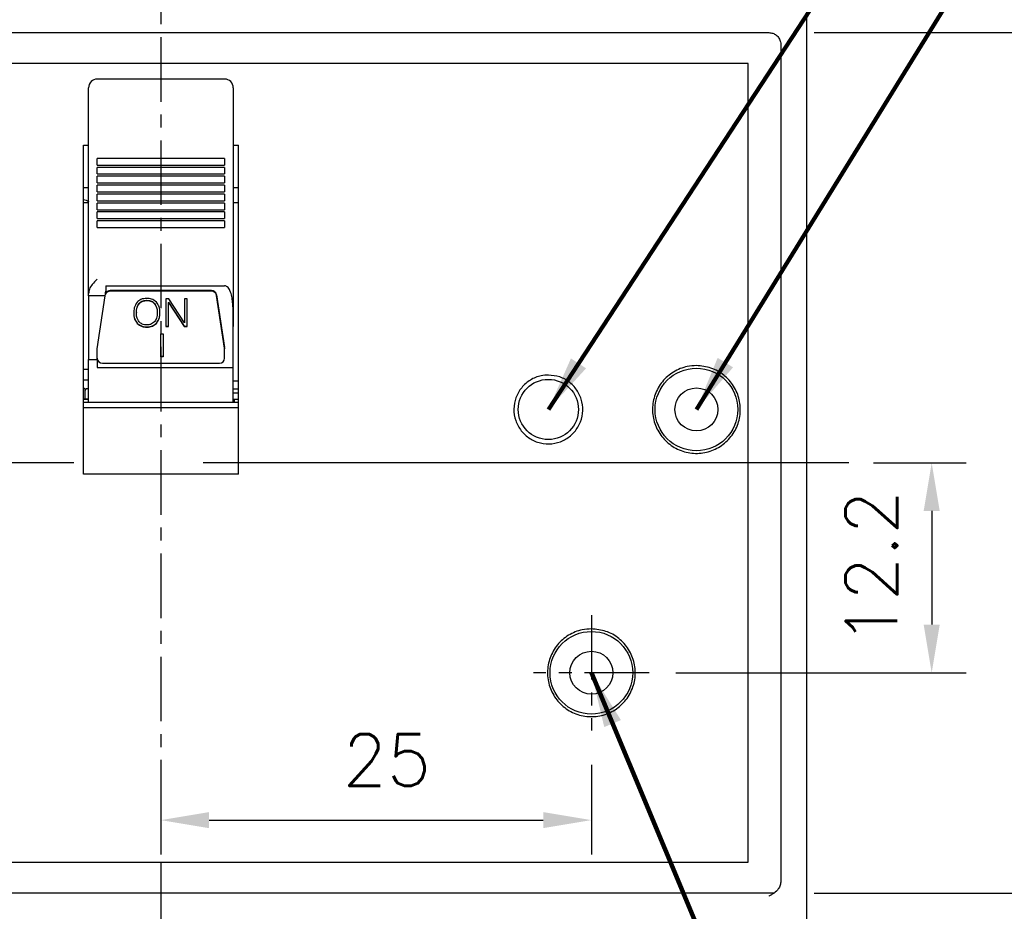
# Model space of a CAD drawing. Extents: x 2148 to 5237, y -907 to 1442.
# Tile 19 of 28: x 4678 to 4735, y 1263 to 1314. Entities that reach past the tile are written whole.
import ezdxf

# ---------------------------------------------------------------- set-up
doc = ezdxf.new("R2010")
doc.units = 0
doc.header["$LTSCALE"] = 3
doc.header["$MEASUREMENT"] = 0
doc.linetypes.add('CENTER', pattern=[2, 1.25, -0.25, 0.25, -0.25])
doc.layers.get('0').update_dxf_attribs({"linetype": 'CONTINUOUS'})
doc.layers.get('Defpoints').update_dxf_attribs({"linetype": 'CONTINUOUS'})
doc.layers.add('cen', color=1, linetype='CENTER')
doc.layers.add('di', color=3, linetype='CONTINUOUS')
doc.styles.add('KIM', font='ROMANS.shx', dxfattribs={"height": 5, "bigfont": 'GSG1.shx'})
doc.styles.get("Standard").update_dxf_attribs({"font": 'romans.shx', "height": 3, "bigfont": 'ghs.shx'})
doc.dimstyles.get("Standard").update_dxf_attribs({"dimtxt": 0.18, "dimasz": 0.18, "dimexe": 0.18, "dimexo": 0.0625, "dimgap": 0.09, "dimtad": 0, "dimtih": 1, "dimtoh": 1, "dimdec": 4, "dimzin": 0, "dimdsep": 46, "dimtxsty": 'Standard', "dimcen": 0.09, "dimadec": 0, "dimazin": 0, "dimtfac": 1, "dimtdec": 4, "dimtofl": 0, "dimtmove": 0, "dimatfit": 3, "dimfxl": 0, "dimtolj": 1, "dimtzin": 0, "dimarcsym": 0})
doc.dimstyles.new('STANDARD$0', dxfattribs={"dimtxt": 5, "dimasz": 5, "dimexe": 1, "dimexo": 2, "dimgap": 2, "dimtad": 1, "dimdec": 4, "dimzin": 12, "dimdsep": 46, "dimtxsty": 'KIM', "dimcen": -1, "dimdle": 0.1, "dimadec": 0, "dimazin": 0, "dimtfac": 1, "dimtdec": 4, "dimtmove": 0, "dimatfit": 3, "dimfxl": 0, "dimtolj": 1, "dimtzin": 0, "dimarcsym": 0})

# ---------------------------------------------------------------- blocks, each defined once
blk = doc.blocks.new('*D131')
at = {"layer": 'Defpoints', "color": 0}
for p in [(4721.884, 1313.737), (4721.884, 1263.737), (4740.705, 1263.737)]:
    blk.add_point(p, dxfattribs=at)
at = {"layer": 'di'}
for p, q in [((4723.884, 1313.737), (4742.705, 1313.737)), ((4740.705, 1310.937), (4740.705, 1266.537)), ((4723.884, 1263.737), (4742.705, 1263.737))]:
    blk.add_line(p, q, dxfattribs=at)
for points in [[(4740.238, 1310.937), (4741.172, 1310.937), (4740.705, 1313.737)], [(4740.238, 1266.537), (4741.172, 1266.537), (4740.705, 1263.737)]]:
    blk.add_solid(points, dxfattribs=at)
at = {"layer": 'di', "insert": (4737.205, 1288.737), "char_height": 3, "attachment_point": 5, "rotation": 90}
blk.add_mtext('\\A1;50', dxfattribs=at)
blk = doc.blocks.new('*D132')
at = {"layer": 'Defpoints', "color": 0}
for p in [(4714.219, 1328.737), (4714.219, 1248.737), (4760.705, 1248.737)]:
    blk.add_point(p, dxfattribs=at)
at = {"layer": 'di'}
for p, q in [((4716.219, 1328.737), (4762.705, 1328.737)), ((4760.705, 1325.937), (4760.705, 1251.537)), ((4716.219, 1248.737), (4762.705, 1248.737))]:
    blk.add_line(p, q, dxfattribs=at)
for points in [[(4760.238, 1325.937), (4761.172, 1325.937), (4760.705, 1328.737)], [(4760.238, 1251.537), (4761.172, 1251.537), (4760.705, 1248.737)]]:
    blk.add_solid(points, dxfattribs=at)
at = {"layer": 'di', "insert": (4757.205, 1288.737), "char_height": 3, "attachment_point": 5, "rotation": 90}
blk.add_mtext('\\A1;80', dxfattribs=at)
blk = doc.blocks.new('*D133')
at = {"layer": 'Defpoints', "color": 0}
for p in [(4722.743, 1320.737), (4722.743, 1256.737), (4750.705, 1256.737)]:
    blk.add_point(p, dxfattribs=at)
at = {"layer": 'di'}
for p, q in [((4724.743, 1320.737), (4752.705, 1320.737)), ((4750.705, 1317.937), (4750.705, 1259.537)), ((4724.743, 1256.737), (4752.705, 1256.737))]:
    blk.add_line(p, q, dxfattribs=at)
for points in [[(4750.238, 1317.937), (4751.172, 1317.937), (4750.705, 1320.737)], [(4750.238, 1259.537), (4751.172, 1259.537), (4750.705, 1256.737)]]:
    blk.add_solid(points, dxfattribs=at)
at = {"layer": 'di', "insert": (4747.205, 1288.737), "char_height": 3, "attachment_point": 5, "rotation": 90}
blk.add_mtext('\\A1;64', dxfattribs=at)
blk = doc.blocks.new('*D135')
at = {"layer": 'Defpoints', "color": 0}
for p in [(4649.243, 1338.737), (4633.104, 1240.237), (4685.943, 1240.237)]:
    blk.add_point(p, dxfattribs=at)
at = {"layer": 'di'}
for p, q in [((4647.243, 1338.737), (4631.104, 1338.737)), ((4633.104, 1335.937), (4633.104, 1243.037)), ((4683.943, 1240.237), (4631.104, 1240.237))]:
    blk.add_line(p, q, dxfattribs=at)
for points in [[(4632.637, 1335.937), (4633.571, 1335.937), (4633.104, 1338.737)], [(4632.637, 1243.037), (4633.571, 1243.037), (4633.104, 1240.237)]]:
    blk.add_solid(points, dxfattribs=at)
at = {"layer": 'di', "insert": (4629.604, 1289.837), "char_height": 3, "attachment_point": 5, "rotation": 90}
blk.add_mtext('\\A1;98.5', dxfattribs=at)
blk = doc.blocks.new('*D155')
at = {"layer": 'Defpoints', "color": 0}
for p in [(4685.943, 1273.182), (4710.943, 1273.182), (4710.943, 1267.974)]:
    blk.add_point(p, dxfattribs=at)
at = {"layer": 'di'}
for p, q in [((4685.943, 1271.182), (4685.943, 1265.974)), ((4710.943, 1271.182), (4710.943, 1265.974)), ((4688.743, 1267.974), (4708.143, 1267.974))]:
    blk.add_line(p, q, dxfattribs=at)
for points in [[(4688.743, 1268.441), (4688.743, 1267.507), (4685.943, 1267.974)], [(4708.143, 1268.441), (4708.143, 1267.507), (4710.943, 1267.974)]]:
    blk.add_solid(points, dxfattribs=at)
at = {"layer": 'di', "insert": (4699.066, 1271.474), "char_height": 3, "attachment_point": 5}
blk.add_mtext('\\A1;25', dxfattribs=at)
blk = doc.blocks.new('*D156')
at = {"layer": 'Defpoints', "color": 0}
for p in [(4725.331, 1288.737), (4713.849, 1276.537), (4730.705, 1276.537)]:
    blk.add_point(p, dxfattribs=at)
at = {"layer": 'di'}
for p, q in [((4727.331, 1288.737), (4732.705, 1288.737)), ((4730.705, 1285.937), (4730.705, 1279.337)), ((4715.849, 1276.537), (4732.705, 1276.537))]:
    blk.add_line(p, q, dxfattribs=at)
for points in [[(4730.238, 1285.937), (4731.172, 1285.937), (4730.705, 1288.737)], [(4730.238, 1279.337), (4731.172, 1279.337), (4730.705, 1276.537)]]:
    blk.add_solid(points, dxfattribs=at)
at = {"layer": 'di', "insert": (4727.205, 1282.637), "char_height": 3, "attachment_point": 5, "rotation": 90}
blk.add_mtext('\\A1;12.2', dxfattribs=at)
blk = doc.blocks.new('*D157')
at = {"layer": 'Defpoints', "color": 0}
for p in [(4701.798, 1330.737), (4701.719, 1246.737), (4771.154, 1246.737)]:
    blk.add_point(p, dxfattribs=at)
at = {"layer": 'di'}
for p, q in [((4703.798, 1330.737), (4773.154, 1330.737)), ((4771.154, 1327.937), (4771.154, 1249.537)), ((4703.719, 1246.737), (4773.154, 1246.737))]:
    blk.add_line(p, q, dxfattribs=at)
for points in [[(4770.687, 1327.937), (4771.62, 1327.937), (4771.154, 1330.737)], [(4770.687, 1249.537), (4771.62, 1249.537), (4771.154, 1246.737)]]:
    blk.add_solid(points, dxfattribs=at)
at = {"layer": 'di', "insert": (4767.654, 1288.737), "char_height": 3, "attachment_point": 5, "rotation": 90}
blk.add_mtext('\\A1;84', dxfattribs=at)

msp = doc.modelspace()

# ---------------------------------------------------------------- linework, layer by layer
for p, q in [((4723.443, 1320.037), (4723.443, 1257.437)), ((4650.643, 1313.737), (4721.243, 1313.737)), ((4721.943, 1313.036), (4721.943, 1312.851)), ((4721.943, 1312.851), (4721.943, 1264.623)), ((4720.043, 1311.937), (4651.843, 1311.937)), ((4720.043, 1265.537), (4720.043, 1311.937)), ((4689.643, 1311.032), (4682.243, 1311.032)), ((4681.743, 1309.75), (4681.743, 1310.532)), ((4690.143, 1310.532), (4690.143, 1309.75)), ((4681.743, 1309.255), (4681.743, 1309.75)), ((4690.143, 1309.75), (4690.143, 1309.255)), ((4681.743, 1306.948), (4681.743, 1309.255)), ((4690.143, 1309.255), (4690.143, 1306.948)), ((4681.443, 1307.202), (4681.743, 1307.202)), ((4681.443, 1288.077), (4681.443, 1307.202)), ((4690.143, 1307.202), (4690.443, 1307.202)), ((4690.443, 1288.077), (4690.443, 1307.202)), ((4681.743, 1301.114), (4681.743, 1306.948)), ((4690.143, 1306.948), (4690.143, 1301.114)), ((4689.643, 1306.425), (4682.243, 1306.425)), ((4682.243, 1306.367), (4682.243, 1306.425)), ((4682.243, 1306.04), (4682.243, 1306.367)), ((4682.243, 1306.04), (4689.643, 1306.04)), ((4689.643, 1306.425), (4689.643, 1306.367)), ((4689.643, 1306.367), (4689.643, 1306.04)), ((4689.643, 1305.906), (4682.243, 1305.906)), ((4682.243, 1305.849), (4682.243, 1305.906)), ((4682.243, 1305.521), (4682.243, 1305.849)), ((4682.243, 1305.521), (4689.643, 1305.521)), ((4689.643, 1305.906), (4689.643, 1305.849)), ((4689.643, 1305.849), (4689.643, 1305.521)), ((4689.643, 1305.387), (4682.243, 1305.387)), ((4682.243, 1305.33), (4682.243, 1305.387)), ((4682.243, 1305.003), (4682.243, 1305.33)), ((4682.243, 1305.003), (4689.643, 1305.003)), ((4689.643, 1305.387), (4689.643, 1305.33)), ((4689.643, 1305.33), (4689.643, 1305.003)), ((4681.743, 1304.71), (4681.443, 1304.71)), ((4689.643, 1304.869), (4682.243, 1304.869)), ((4682.243, 1304.811), (4682.243, 1304.869)), ((4682.243, 1304.484), (4682.243, 1304.811)), ((4682.243, 1304.484), (4689.643, 1304.484)), ((4689.643, 1304.35), (4682.243, 1304.35)), ((4682.243, 1304.292), (4682.243, 1304.35)), ((4689.643, 1304.869), (4689.643, 1304.811)), ((4689.643, 1304.811), (4689.643, 1304.484)), ((4689.643, 1304.35), (4689.643, 1304.292)), ((4690.443, 1304.71), (4690.143, 1304.71)), ((4681.743, 1303.837), (4681.443, 1303.837)), ((4682.243, 1303.965), (4682.243, 1304.292)), ((4682.243, 1303.965), (4689.643, 1303.965)), ((4689.643, 1303.831), (4682.243, 1303.831)), ((4682.243, 1303.774), (4682.243, 1303.831)), ((4682.243, 1303.446), (4682.243, 1303.774)), ((4689.643, 1304.292), (4689.643, 1303.965)), ((4689.643, 1303.831), (4689.643, 1303.774)), ((4689.643, 1303.774), (4689.643, 1303.446)), ((4690.443, 1303.837), (4690.143, 1303.837)), ((4682.243, 1303.446), (4689.643, 1303.446)), ((4689.643, 1303.312), (4682.243, 1303.312)), ((4682.243, 1303.255), (4682.243, 1303.312)), ((4682.243, 1302.928), (4682.243, 1303.255)), ((4689.643, 1303.312), (4689.643, 1303.255)), ((4689.643, 1303.255), (4689.643, 1302.928)), ((4682.243, 1302.928), (4689.643, 1302.928)), ((4689.643, 1302.794), (4682.243, 1302.794)), ((4682.243, 1302.736), (4682.243, 1302.794)), ((4682.243, 1302.409), (4682.243, 1302.736)), ((4689.643, 1302.794), (4689.643, 1302.736)), ((4689.643, 1302.736), (4689.643, 1302.409)), ((4682.243, 1302.409), (4689.643, 1302.409)), ((4681.743, 1300.756), (4681.743, 1301.114)), ((4690.143, 1301.114), (4690.143, 1300.756)), ((4681.743, 1300.431), (4681.743, 1300.756)), ((4681.743, 1298.572), (4681.743, 1300.431)), ((4690.143, 1300.756), (4690.143, 1300.431)), ((4690.143, 1300.431), (4690.143, 1299.337)), ((4690.143, 1299.337), (4690.143, 1296.653)), ((4682.743, 1299.026), (4689.643, 1299.026)), ((4682.743, 1299.026), (4682.743, 1298.705)), ((4688.882, 1298.741), (4683.003, 1298.741)), ((4688.882, 1298.71), (4683.003, 1298.71)), ((4681.743, 1298.443), (4681.743, 1298.572)), ((4682.707, 1298.443), (4681.743, 1298.443)), ((4681.743, 1298.443), (4681.743, 1294.737)), ((4682.243, 1295.356), (4682.707, 1298.443)), ((4685.129, 1298.182), (4685.129, 1298.167)), ((4686.402, 1298.271), (4686.236, 1298.271)), ((4686.236, 1298.271), (4686.236, 1296.661)), ((4686.39, 1298.073), (4687.297, 1296.677)), ((4686.39, 1298.073), (4686.39, 1298.057)), ((4686.39, 1296.661), (4686.39, 1298.057)), ((4686.39, 1298.057), (4687.297, 1296.661)), ((4687.314, 1296.866), (4686.402, 1298.271)), ((4687.468, 1298.271), (4687.314, 1298.271)), ((4687.314, 1298.271), (4687.314, 1296.866)), ((4687.468, 1296.661), (4687.468, 1298.271)), ((4689.179, 1298.497), (4689.64, 1295.438)), ((4689.64, 1295.407), (4689.179, 1298.465)), ((4684.52, 1297.469), (4684.52, 1297.453)), ((4684.674, 1297.993), (4684.674, 1297.977)), ((4685.574, 1297.997), (4685.574, 1297.982)), ((4685.73, 1297.469), (4685.73, 1297.453)), ((4684.56, 1296.855), (4684.56, 1296.839)), ((4685.125, 1296.637), (4685.125, 1296.621)), ((4685.678, 1296.846), (4685.678, 1296.831)), ((4686.236, 1296.677), (4686.39, 1296.677)), ((4686.236, 1296.661), (4686.39, 1296.661)), ((4687.297, 1296.677), (4687.468, 1296.677)), ((4687.297, 1296.677), (4687.297, 1296.661)), ((4687.297, 1296.661), (4687.468, 1296.661)), ((4690.143, 1294.279), (4690.143, 1296.653)), ((4685.939, 1296.24), (4686.066, 1296.24)), ((4685.939, 1294.901), (4685.939, 1296.24)), ((4686.066, 1296.24), (4686.066, 1294.901)), ((4682.243, 1294.737), (4682.243, 1295.356)), ((4689.643, 1295.398), (4689.643, 1295.367)), ((4689.643, 1294.817), (4689.643, 1295.367)), ((4681.743, 1294.737), (4682.243, 1294.737)), ((4681.743, 1292.237), (4681.743, 1294.737)), ((4682.243, 1294.737), (4682.243, 1294.279)), ((4686.066, 1294.916), (4685.939, 1294.916)), ((4686.066, 1294.901), (4685.939, 1294.901)), ((4681.443, 1294.179), (4681.743, 1294.179)), ((4682.243, 1294.279), (4690.143, 1294.279)), ((4682.543, 1294.532), (4689.343, 1294.532)), ((4690.143, 1292.237), (4690.143, 1294.279)), ((4681.743, 1293.537), (4681.443, 1293.537)), ((4690.443, 1293.488), (4690.143, 1293.488)), ((4681.543, 1292.948), (4681.543, 1293.043)), ((4681.543, 1292.437), (4681.543, 1292.948)), ((4681.743, 1293.037), (4681.593, 1293.037)), ((4690.143, 1293.043), (4690.443, 1293.043)), ((4681.743, 1292.437), (4681.443, 1292.437)), ((4681.443, 1292.437), (4681.743, 1292.437)), ((4690.443, 1292.781), (4690.143, 1292.781)), ((4690.143, 1292.437), (4690.443, 1292.437)), ((4690.193, 1292.436), (4690.193, 1292.437)), ((4690.193, 1292.436), (4690.193, 1292.277)), ((4690.443, 1292.237), (4681.443, 1292.237)), ((4690.443, 1291.937), (4681.443, 1291.937)), ((4690.193, 1292.237), (4690.193, 1292.277)), ((4690.443, 1288.077), (4681.443, 1288.077)), ((4651.843, 1265.537), (4720.043, 1265.537)), ((4721.943, 1264.623), (4721.943, 1264.446)), ((4721.943, 1264.446), (4721.943, 1264.426)), ((4721.557, 1263.737), (4650.328, 1263.737))]:
    msp.add_line(p, q)
for centre, radius in [((4717.043, 1291.837), 2.4), ((4708.443, 1291.837), 1.75), ((4717.043, 1291.837), 1.25), ((4710.943, 1276.537), 2.4), ((4710.943, 1276.537), 1.25)]:
    msp.add_circle(centre, radius)
for centre, radius, start, end in [((4682.243, 1310.532), 0.5, 90, 180), ((4689.643, 1310.532), 0.5, 0, 90), ((4682.998, 1298.412), 0.298, 88.9941, 161.009), ((4682.999, 1298.441), 0.301, 89.327, 156.804), ((4688.888, 1298.446), 0.295, 9.897, 91.1658), ((4688.888, 1298.415), 0.295, 9.897, 91.1658), ((4689.372, 1295.367), 0.271, 0.0019, 8.5599), ((4682.535, 1294.825), 0.293, 181.5253, 271.4481), ((4689.35, 1294.825), 0.293, 268.5519, 358.4747), ((4681.593, 1293.237), 0.2, 221.4096, 270), ((4681.637, 1292.942), 0.095, 86.8626, 176.4742)]:
    msp.add_arc(centre, radius, start, end)
msp.add_ellipse((4682.428, 1298.537), major_axis=(-0.883, -6.5), ratio=0.044052, start_param=1.562329, end_param=1.602607)
for points, knots in [([(4721.243, 1313.737), (4721.321, 1313.729), (4721.478, 1313.714), (4721.688, 1313.593), (4721.846, 1313.416), (4721.931, 1313.218), (4721.939, 1313.088), (4721.943, 1313.036)], [0, 0, 0, 0, 0.214181, 0.428355, 0.642715, 0.857467, 1, 1, 1, 1]), ([(4681.443, 1304.035), (4681.549, 1304.008), (4681.658, 1303.98), (4681.741, 1303.912), (4681.743, 1303.911)], [0, 0, 0, 0, 0.975376, 1, 1, 1, 1]), ([(4682.243, 1299.404), (4682.242, 1299.403), (4682.142, 1299.308), (4681.966, 1299.137), (4681.777, 1298.852), (4681.753, 1298.657), (4681.743, 1298.572)], [0, 0, 0, 0, 0.004478, 0.414212, 0.745066, 1, 1, 1, 1]), ([(4690.143, 1296.653), (4690.144, 1296.969), (4690.146, 1297.444), (4690.118, 1298.029), (4690.065, 1298.412), (4689.991, 1298.679), (4689.891, 1298.866), (4689.813, 1298.959), (4689.731, 1299.011), (4689.676, 1299.025), (4689.648, 1299.026), (4689.643, 1299.026)], [0, 0, 0, 0, 0.373882, 0.561277, 0.690649, 0.830333, 0.884088, 0.938167, 0.968206, 0.994093, 1, 1, 1, 1]), ([(4684.558, 1298.069), (4684.493, 1297.962), (4684.375, 1297.769), (4684.369, 1297.548), (4684.366, 1297.45)], [0, 0, 0, 0, 0.558164, 1, 1, 1, 1]), ([(4685.125, 1298.292), (4685.003, 1298.284), (4684.786, 1298.269), (4684.628, 1298.13), (4684.558, 1298.069)], [0, 0, 0, 0, 0.560206, 1, 1, 1, 1]), ([(4684.674, 1297.993), (4684.706, 1298.027), (4684.772, 1298.094), (4684.93, 1298.168), (4685.054, 1298.177), (4685.129, 1298.182)], [0, 0, 0, 0, 0.280171, 0.560364, 1, 1, 1, 1]), ([(4684.674, 1297.977), (4684.706, 1298.011), (4684.772, 1298.078), (4684.93, 1298.152), (4685.054, 1298.161), (4685.129, 1298.167)], [0, 0, 0, 0, 0.280171, 0.560364, 1, 1, 1, 1]), ([(4685.687, 1298.072), (4685.596, 1298.145), (4685.432, 1298.277), (4685.219, 1298.287), (4685.125, 1298.292)], [0, 0, 0, 0, 0.557806, 1, 1, 1, 1]), ([(4685.129, 1298.182), (4685.226, 1298.174), (4685.398, 1298.161), (4685.52, 1298.047), (4685.574, 1297.997)], [0, 0, 0, 0, 0.559821, 1, 1, 1, 1]), ([(4685.129, 1298.167), (4685.226, 1298.159), (4685.398, 1298.145), (4685.52, 1298.031), (4685.574, 1297.982)], [0, 0, 0, 0, 0.559821, 1, 1, 1, 1]), ([(4685.884, 1297.452), (4685.879, 1297.578), (4685.87, 1297.802), (4685.743, 1297.989), (4685.687, 1298.072)], [0, 0, 0, 0, 0.560689, 1, 1, 1, 1]), ([(4684.366, 1297.466), (4684.371, 1297.342), (4684.38, 1297.121), (4684.505, 1296.936), (4684.56, 1296.855)], [0, 0, 0, 0, 0.560644, 1, 1, 1, 1]), ([(4684.366, 1297.45), (4684.371, 1297.326), (4684.38, 1297.106), (4684.505, 1296.921), (4684.56, 1296.839)], [0, 0, 0, 0, 0.5606441, 1, 1, 1, 1]), ([(4684.52, 1297.469), (4684.524, 1297.574), (4684.53, 1297.761), (4684.63, 1297.922), (4684.674, 1297.993)], [0, 0, 0, 0, 0.560727, 1, 1, 1, 1]), ([(4684.52, 1297.453), (4684.524, 1297.558), (4684.53, 1297.746), (4684.63, 1297.907), (4684.674, 1297.977)], [0, 0, 0, 0, 0.560727, 1, 1, 1, 1]), ([(4684.683, 1296.927), (4684.627, 1297.018), (4684.528, 1297.182), (4684.522, 1297.37), (4684.52, 1297.453)], [0, 0, 0, 0, 0.558084, 1, 1, 1, 1]), ([(4685.73, 1297.453), (4685.726, 1297.348), (4685.718, 1297.159), (4685.615, 1296.999), (4685.569, 1296.929)], [0, 0, 0, 0, 0.560621, 1, 1, 1, 1]), ([(4685.574, 1297.997), (4685.627, 1297.905), (4685.723, 1297.74), (4685.728, 1297.552), (4685.73, 1297.469)], [0, 0, 0, 0, 0.558165, 1, 1, 1, 1]), ([(4685.574, 1297.982), (4685.627, 1297.889), (4685.723, 1297.724), (4685.728, 1297.536), (4685.73, 1297.453)], [0, 0, 0, 0, 0.558165, 1, 1, 1, 1]), ([(4685.678, 1296.846), (4685.748, 1296.953), (4685.874, 1297.144), (4685.881, 1297.369), (4685.884, 1297.468)], [0, 0, 0, 0, 0.557958, 1, 1, 1, 1]), ([(4685.678, 1296.831), (4685.748, 1296.937), (4685.874, 1297.129), (4685.881, 1297.353), (4685.884, 1297.452)], [0, 0, 0, 0, 0.5579583, 1, 1, 1, 1]), ([(4685.129, 1296.746), (4685.033, 1296.754), (4684.862, 1296.767), (4684.737, 1296.878), (4684.683, 1296.927)], [0, 0, 0, 0, 0.55993, 1, 1, 1, 1]), ([(4685.569, 1296.929), (4685.499, 1296.869), (4685.372, 1296.761), (4685.204, 1296.751), (4685.129, 1296.746)], [0, 0, 0, 0, 0.558064, 1, 1, 1, 1]), ([(4684.56, 1296.855), (4684.652, 1296.782), (4684.818, 1296.652), (4685.031, 1296.641), (4685.125, 1296.637)], [0, 0, 0, 0, 0.557825, 1, 1, 1, 1]), ([(4684.56, 1296.839), (4684.652, 1296.767), (4684.818, 1296.636), (4685.031, 1296.626), (4685.125, 1296.621)], [0, 0, 0, 0, 0.557825, 1, 1, 1, 1]), ([(4685.125, 1296.637), (4685.242, 1296.645), (4685.452, 1296.66), (4685.609, 1296.789), (4685.678, 1296.846)], [0, 0, 0, 0, 0.560065, 1, 1, 1, 1]), ([(4685.125, 1296.621), (4685.242, 1296.629), (4685.452, 1296.644), (4685.609, 1296.774), (4685.678, 1296.831)], [0, 0, 0, 0, 0.560065, 1, 1, 1, 1]), ([(4717.043, 1294.387), (4717.329, 1294.359), (4717.903, 1294.302), (4718.666, 1293.863), (4719.246, 1293.215), (4719.578, 1292.407), (4719.624, 1291.536), (4719.379, 1290.698), (4718.87, 1289.989), (4718.156, 1289.488), (4717.316, 1289.252), (4716.445, 1289.308), (4715.641, 1289.648), (4714.996, 1290.235), (4714.581, 1291.003), (4714.444, 1291.865), (4714.6, 1292.723), (4715.031, 1293.483), (4715.689, 1294.053), (4716.399, 1294.346), (4716.864, 1294.376), (4717.043, 1294.387)], [0, 0, 0, 0, 0.053688, 0.107376, 0.161064, 0.214754, 0.268443, 0.322132, 0.375821, 0.429509, 0.483198, 0.536886, 0.590575, 0.644263, 0.697952, 0.75164, 0.805329, 0.859018, 0.912707, 0.966396, 1, 1, 1, 1]), ([(4708.443, 1293.837), (4708.668, 1293.815), (4709.117, 1293.771), (4709.716, 1293.426), (4710.171, 1292.918), (4710.431, 1292.284), (4710.467, 1291.601), (4710.275, 1290.944), (4709.876, 1290.388), (4709.316, 1289.995), (4708.657, 1289.81), (4707.974, 1289.853), (4707.344, 1290.12), (4706.837, 1290.581), (4706.512, 1291.183), (4706.404, 1291.859), (4706.527, 1292.532), (4706.865, 1293.128), (4707.381, 1293.575), (4707.938, 1293.805), (4708.302, 1293.828), (4708.443, 1293.837)], [0, 0, 0, 0, 0.053688, 0.107376, 0.161065, 0.214754, 0.268443, 0.322132, 0.375821, 0.429509, 0.483198, 0.536886, 0.590575, 0.644264, 0.697952, 0.751641, 0.80533, 0.859019, 0.912708, 0.966397, 1, 1, 1, 1]), ([(4710.943, 1279.087), (4711.229, 1279.059), (4711.803, 1279.002), (4712.566, 1278.563), (4713.146, 1277.915), (4713.478, 1277.107), (4713.524, 1276.236), (4713.279, 1275.399), (4712.77, 1274.689), (4712.056, 1274.188), (4711.216, 1273.952), (4710.345, 1274.008), (4709.541, 1274.348), (4708.896, 1274.935), (4708.481, 1275.703), (4708.344, 1276.565), (4708.5, 1277.423), (4708.931, 1278.183), (4709.589, 1278.753), (4710.299, 1279.046), (4710.764, 1279.076), (4710.943, 1279.087)], [0, 0, 0, 0, 0.053685, 0.107369, 0.161055, 0.214743, 0.268434, 0.322128, 0.375823, 0.429516, 0.483203, 0.536885, 0.590567, 0.64425, 0.697939, 0.751633, 0.805328, 0.859021, 0.912711, 0.966399, 1, 1, 1, 1]), ([(4721.943, 1264.426), (4721.936, 1264.35), (4721.921, 1264.19), (4721.792, 1263.943), (4721.604, 1263.762), (4721.433, 1263.654), (4721.328, 1263.594), (4721.273, 1263.565), (4721.244, 1263.55), (4721.243, 1263.549)], [0, 0, 0, 0, 0.192279, 0.405747, 0.688929, 0.841703, 0.918598, 0.995531, 1, 1, 1, 1])]:
    msp.add_open_spline(points, degree=3, knots=knots)
at = {"layer": 'cen'}
for p, q in [((4685.943, 1343.469), (4685.943, 1237.664)), ((4710.943, 1279.892), (4710.943, 1273.182)), ((4714.298, 1276.537), (4707.588, 1276.537))]:
    msp.add_line(p, q, dxfattribs=at)
at = {"layer": 'cen', "ltscale": 10}
msp.add_line((4725.888, 1288.737), (4645.997, 1288.737), dxfattribs=at)

# ---------------------------------------------------------------- dimensions: what is measured, and where the dimension line sits
at = {"layer": 'di'}
for base, p1, p2, angle, override, picture, middle in [((4633.104, 1240.237), (4649.243, 1338.737), (4685.943, 1240.237), 90, {"dimtxt": 3, "dimasz": 2.8, "dimexe": 2, "dimdec": 2, "dimzin": 8, "dimtxsty": 'Standard', "dimcen": 0, "dimclrd": 256, "dimclre": 256, "dimclrt": 256, "dimadec": 2, "dimazin": 2, "dimtfac": 0.6, "dimtdec": 2, "dimtzin": 8, "dimlwd": 65535, "dimlwe": 65535, "dimarcsym": 1}, '*D135', (4633.104, 1289.837)), ((4771.154, 1246.737), (4701.798, 1330.737), (4701.719, 1246.737), 270, {"dimtxt": 3, "dimasz": 2.8, "dimexe": 2, "dimdec": 2, "dimzin": 8, "dimtxsty": 'Standard', "dimcen": 0, "dimclrd": 256, "dimclre": 256, "dimclrt": 256, "dimadec": 2, "dimazin": 2, "dimtfac": 0.6, "dimtdec": 2, "dimtmove": 0, "dimtzin": 8, "dimlwd": 65535, "dimlwe": 65535, "dimarcsym": 1}, '*D157', (4771.154, 1288.737)), ((4760.705, 1248.737), (4714.219, 1328.737), (4714.219, 1248.737), 270, {"dimtxt": 3, "dimasz": 2.8, "dimexe": 2, "dimdec": 2, "dimzin": 8, "dimtxsty": 'Standard', "dimcen": 0, "dimclrd": 256, "dimclre": 256, "dimclrt": 256, "dimadec": 2, "dimazin": 2, "dimtfac": 0.6, "dimtdec": 2, "dimtmove": 0, "dimtzin": 8, "dimlwd": 65535, "dimlwe": 65535, "dimarcsym": 1}, '*D132', (4760.705, 1288.737)), ((4750.705, 1256.737), (4722.743, 1320.737), (4722.743, 1256.737), 270, {"dimtxt": 3, "dimasz": 2.8, "dimexe": 2, "dimdec": 2, "dimzin": 8, "dimtxsty": 'Standard', "dimcen": 0, "dimclrd": 256, "dimclre": 256, "dimclrt": 256, "dimadec": 2, "dimazin": 2, "dimtfac": 0.6, "dimtdec": 2, "dimtmove": 0, "dimtzin": 8, "dimlwd": 65535, "dimlwe": 65535, "dimarcsym": 1}, '*D133', (4750.705, 1288.737)), ((4740.705, 1263.737), (4721.884, 1313.737), (4721.884, 1263.737), 270, {"dimtxt": 3, "dimasz": 2.8, "dimexe": 2, "dimdec": 2, "dimzin": 8, "dimtxsty": 'Standard', "dimcen": 0, "dimclrd": 256, "dimclre": 256, "dimclrt": 256, "dimadec": 2, "dimazin": 2, "dimtfac": 0.6, "dimtdec": 2, "dimtmove": 0, "dimtzin": 8, "dimlwd": 65535, "dimlwe": 65535, "dimarcsym": 1}, '*D131', (4740.705, 1288.737)), ((4730.705, 1276.537), (4725.331, 1288.737), (4713.849, 1276.537), 270, {"dimtxt": 3, "dimasz": 2.8, "dimexe": 2, "dimdec": 2, "dimzin": 8, "dimtxsty": 'Standard', "dimcen": 0, "dimclrd": 256, "dimclre": 256, "dimclrt": 256, "dimadec": 2, "dimazin": 2, "dimtfac": 0.6, "dimtdec": 2, "dimtmove": 0, "dimtzin": 8, "dimlwd": 65535, "dimlwe": 65535, "dimarcsym": 1}, '*D156', (4730.705, 1282.637))]:
    dim = msp.add_linear_dim(base=base, p1=p1, p2=p2, angle=angle, dimstyle='STANDARD$0', override=override, dxfattribs=at)
    dim.commit()
    dim.dimension.update_dxf_attribs({"geometry": picture, "text_midpoint": middle, "dimtype": 160})
dim = msp.add_linear_dim(base=(4710.943, 1267.974), p1=(4685.943, 1273.182), p2=(4710.943, 1273.182), dimstyle='STANDARD$0', override={"dimtxt": 3, "dimasz": 2.8, "dimexe": 2, "dimdec": 2, "dimzin": 8, "dimtxsty": 'Standard', "dimcen": 0, "dimclrd": 256, "dimclre": 256, "dimclrt": 256, "dimadec": 2, "dimazin": 2, "dimtfac": 0.6, "dimtdec": 2, "dimtzin": 8, "dimlwd": 65535, "dimlwe": 65535, "dimarcsym": 1}, dxfattribs=at)
dim.commit()
dim.dimension.update_dxf_attribs({"geometry": '*D155', "text_midpoint": (4699.066, 1267.974), "dimtype": 160})

# ---------------------------------------------------------------- leaders
at = {"layer": 'di', "annotation_type": 0, "has_hookline": 1, "hookline_direction": 0}
for points, text_width in [([(4708.443, 1291.837), (4747.686, 1351.825), (4750.886, 1351.825)], 41.244), ([(4717.043, 1291.837), (4746.473, 1339.55), (4749.673, 1339.55)], 45.067), ([(4710.943, 1276.537), (4731.543, 1227.116), (4734.743, 1227.116)], 29.778)]:
    msp.add_leader(points, dimstyle='Standard', override={"dimtxt": 4, "dimasz": 3.2, "dimexe": 2, "dimexo": 2, "dimgap": 2, "dimtad": 1, "dimtih": 0, "dimtoh": 0, "dimdec": 2, "dimzin": 8, "dimcen": 0, "dimclrd": 256, "dimclre": 256, "dimclrt": 256, "dimadec": 2, "dimazin": 2, "dimtfac": 0.6, "dimtdec": 2, "dimtofl": 1, "dimtzin": 8, "dimlwd": 65535, "dimlwe": 65535, "dimarcsym": 1}, dxfattribs=dict(at, text_width=text_width))

doc.saveas('drawing.dxf')
